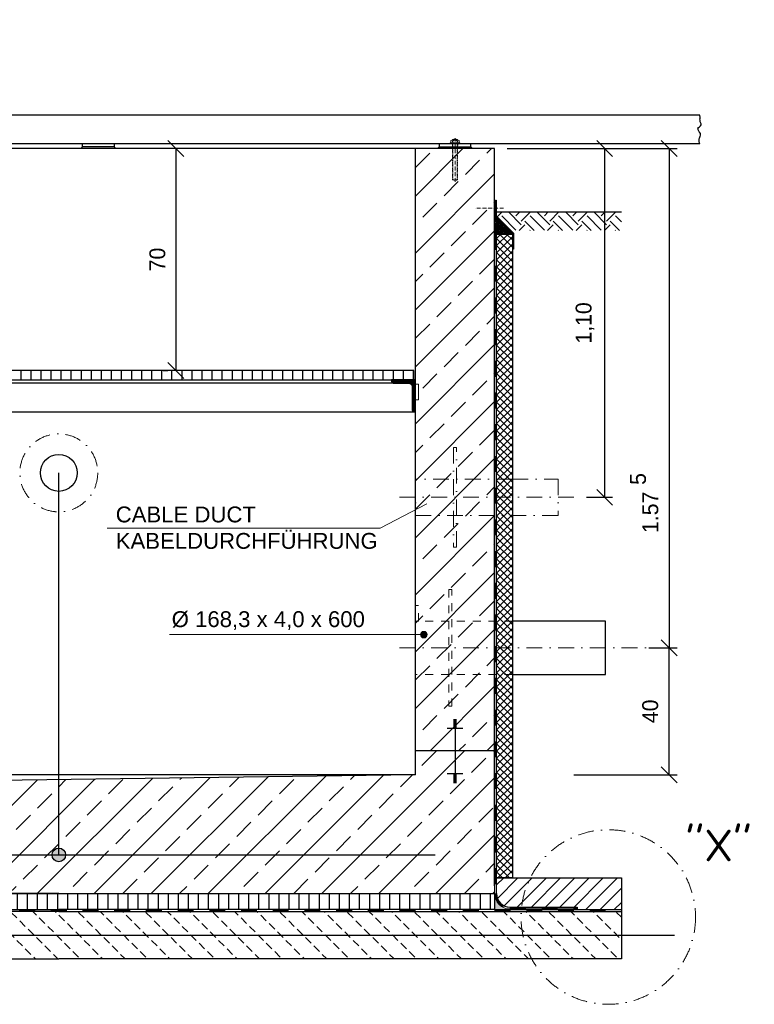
# Model space of a CAD drawing. Header units: millimetres. Extents: x -74592 to 26668, y -531 to 21180.
# Tile 3 of 27: x 1002 to 3319, y 3497 to 6602. Entities that reach past the tile are written whole.
import ezdxf

# ---------------------------------------------------------------- set-up
doc = ezdxf.new("R2010")
doc.units = ezdxf.units.MM
for name, pattern in [('ACAD_ISO10W100', [18, 12, -3, 0, -3]), ('JIS_02_1.0', [2, 1, -1]), ('STRICHPUNKT2', [0.5, 0.25, -0.125, 0, -0.125])]:
    doc.linetypes.add(name, pattern=pattern)
for name, color, linetype, lineweight in [('Bemaßung', 7, 'Continuous', 9), ('Beschriftung', 7, 'Continuous', 9), ('P------T7', 7, 'Continuous', 18), ('P-DABDICHTUNG', 7, 'Continuous', 18), ('P-SSLEIX', 7, 'STRICHPUNKT2', 18), ('PDSMD', 7, 'Continuous', 18), ('verz. Bandstahl 30x3_5mm im Beton', 5, 'GRENZE1', 35)]:
    doc.layers.add(name, color=color, linetype=linetype, lineweight=lineweight)
doc.layers.add('P-MU050ENTL', color=7, linetype='Continuous')
doc.styles.add('LBB3.5M1000', font='isocp.shx', dxfattribs={"height": 3.5})
doc.linetypes.add('GRENZE1', pattern='A,6.35,-2.54,[133,ltypeshp.shx,S=2.54,R=0,X=-2.54,Y=0],-2.54,25.4', length=36.83)
doc.dimstyles.new('DIN', dxfattribs={"dimtxt": 2.5, "dimasz": 2.5, "dimexe": 1.25, "dimexo": 0.625, "dimtad": 1, "dimtih": 1, "dimdec": 4, "dimdsep": 46, "dimlunit": 6, "dimtxsty": 'Standard', "dimcen": 2.5, "dimadec": 0, "dimazin": 0, "dimtfac": 1, "dimtdec": 4, "dimtmove": 0, "dimatfit": 3, "dimfxl": 0, "dimtvp": 1, "dimtolj": 1, "dimtzin": 0, "dimarcsym": 0})

# ---------------------------------------------------------------- blocks, each defined once
blk = doc.blocks.new('_Oblique')
at = {"color": 0, "linetype": 'ByBlock', "lineweight": -2}
blk.add_line((-0.5, -0.5), (0.5, 0.5), dxfattribs=at)
blk = doc.blocks.new('*D49')
at = {"layer": 'Bemaßung', "color": 0, "lineweight": -2, "transparency": 16777216}
for p, q in [((1494.198497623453, 6195.736474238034), (1469.198497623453, 6195.736474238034)), ((1494.198497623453, 6195.736474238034), (1494.198497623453, 5495.736474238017)), ((1454.198497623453, 5495.736474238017), (1469.198497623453, 5495.736474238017))]:
    blk.add_line(p, q, dxfattribs=at)
at = {"layer": 'DEFPOINTS', "color": 0, "transparency": 16777216}
for p in [(1534.198497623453, 6195.736474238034), (1494.198497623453, 5495.736474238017), (1494.198497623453, 5495.736474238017)]:
    blk.add_point(p, dxfattribs=at)
at = {"layer": 'Bemaßung', "color": 0, "lineweight": -2, "transparency": 16777216, "xscale": 50, "yscale": 50, "zscale": 50}
for p, rotation in [((1494.198497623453, 6195.736474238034), 90), ((1494.198497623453, 5495.736474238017), 270)]:
    blk.add_blockref('_Oblique', p, dxfattribs=dict(at, rotation=rotation))
at = {"layer": 'Bemaßung', "color": 0, "transparency": 16777216, "insert": (1436.109901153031, 5845.736474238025), "char_height": 50, "attachment_point": 5, "rotation": 90}
blk.add_mtext('\\A1;70', dxfattribs=at)
blk = doc.blocks.new('*D56')
at = {"layer": 'Bemaßung', "color": 0, "lineweight": -2, "transparency": 16777216}
for p, q in [((2540, 6195.736474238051), (2871.932863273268, 6195.736474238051)), ((2846.932863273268, 6195.736474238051), (2846.932863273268, 5095.736474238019)), ((2789.999999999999, 5095.736474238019), (2871.932863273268, 5095.736474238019))]:
    blk.add_line(p, q, dxfattribs=at)
at = {"layer": 'DEFPOINTS', "color": 0, "transparency": 16777216}
for p in [(2500, 6195.736474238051), (2749.999999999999, 5095.736474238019), (2846.932863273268, 5095.736474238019)]:
    blk.add_point(p, dxfattribs=at)
at = {"layer": 'Bemaßung', "color": 0, "lineweight": -2, "transparency": 16777216, "xscale": 50, "yscale": 50, "zscale": 50}
for p, rotation in [((2846.932863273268, 6195.736474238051), 90), ((2846.932863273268, 5095.736474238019), 270)]:
    blk.add_blockref('_Oblique', p, dxfattribs=dict(at, rotation=rotation))
at = {"layer": 'Bemaßung', "color": 0, "transparency": 16777216, "insert": (2785.190222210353, 5645.736474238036), "char_height": 50, "attachment_point": 5, "rotation": 90}
blk.add_mtext('\\A1;1,10', dxfattribs=at)
blk = doc.blocks.new('*D73')
at = {"layer": 'Bemaßung', "color": 0, "lineweight": -2, "transparency": 16777216}
for p, q in [((2986.607170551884, 4620.736474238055), (3075.407770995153, 4620.736474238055)), ((3050.407770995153, 4220.736474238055), (3050.407770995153, 4620.736474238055)), ((2749.999999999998, 4220.736474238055), (3075.407770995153, 4220.736474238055))]:
    blk.add_line(p, q, dxfattribs=at)
at = {"layer": 'DEFPOINTS', "color": 0, "transparency": 16777216}
for p in [(2486.607170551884, 4620.736474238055), (3050.407770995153, 4620.736474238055), (2249.999999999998, 4220.736474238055)]:
    blk.add_point(p, dxfattribs=at)
at = {"layer": 'Bemaßung', "color": 0, "lineweight": -2, "transparency": 16777216, "xscale": 50, "yscale": 50, "zscale": 50}
for p, rotation in [((3050.407770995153, 4620.736474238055), 90), ((3050.407770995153, 4220.736474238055), 270)]:
    blk.add_blockref('_Oblique', p, dxfattribs=dict(at, rotation=rotation))
at = {"layer": 'Bemaßung', "color": 0, "transparency": 16777216, "insert": (2990.9036889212, 4420.736474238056), "char_height": 50, "attachment_point": 5, "rotation": 90}
blk.add_mtext('\\A1;40', dxfattribs=at)
blk = doc.blocks.new('*D74')
at = {"layer": 'Bemaßung', "color": 0, "lineweight": -2, "transparency": 16777216}
for p, q in [((2750, 6195.736474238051), (3075.407770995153, 6195.736474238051)), ((3050.407770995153, 6195.736474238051), (3050.407770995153, 4620.736474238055)), ((3005.999999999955, 4620.736474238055), (3075.407770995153, 4620.736474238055))]:
    blk.add_line(p, q, dxfattribs=at)
at = {"layer": 'DEFPOINTS', "color": 0, "transparency": 16777216}
for p in [(2250, 6195.736474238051), (2505.999999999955, 4620.736474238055), (3050.407770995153, 4620.736474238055)]:
    blk.add_point(p, dxfattribs=at)
at = {"layer": 'Bemaßung', "color": 0, "lineweight": -2, "transparency": 16777216, "xscale": 50, "yscale": 50, "zscale": 50}
for p, rotation in [((3050.407770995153, 6195.736474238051), 90), ((3050.407770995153, 4620.736474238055), 270)]:
    blk.add_blockref('_Oblique', p, dxfattribs=dict(at, rotation=rotation))
at = {"layer": 'Bemaßung', "color": 0, "transparency": 16777216, "insert": (2991.442932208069, 5048.372824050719), "char_height": 50, "attachment_point": 5, "rotation": 90}
blk.add_mtext('\\A1;1.57', dxfattribs=at)

msp = doc.modelspace()

# ---------------------------------------------------------------- hatches: boundary and pattern name
at = {"lineweight": 0}
h = msp.add_hatch(dxfattribs=at)
h.set_pattern_fill('ANSI33', color=256, scale=20)
h.set_pattern_definition([(45, (1375.000000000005, 5170.736474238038), (-89.80256121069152, 89.80256121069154), []), (45, (1464.802600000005, 5170.736474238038), (-89.80256121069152, 89.80256121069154), [63.5, -31.75])])
h.paths.add_polyline_path([(2499.999999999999, 6195.736474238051), (2250, 6195.736474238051), (2250.000000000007, 4295.736474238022), (2499.999999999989, 4295.736474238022)])
h = msp.add_hatch()
h.set_pattern_fill('EARTH', color=256, scale=10, angle=45)
h.set_pattern_definition([(45, (-199.9999999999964, 5966.598646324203), (7.105427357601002e-15, 89.80256121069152), [63.5, -63.5]), (45, (-216.837980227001, 5983.436626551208), (7.105427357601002e-15, 89.80256121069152), [63.5, -63.5]), (45, (-233.6759604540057, 6000.274606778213), (7.105427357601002e-15, 89.80256121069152), [63.5, -63.5]), (135, (-233.6759604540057, 6011.499926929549), (-89.80256121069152, 7.105427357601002e-15), [63.5, -63.5]), (135, (-216.837980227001, 6028.337907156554), (-89.80256121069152, 7.105427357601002e-15), [63.5, -63.5]), (135, (-199.9999999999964, 6045.175887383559), (-89.80256121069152, 7.105427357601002e-15), [63.5, -63.5])])
h.paths.add_polyline_path([(2551.367347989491, 5937.460818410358), (2504.84495146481, 5983.983214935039), (2504.84495146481, 5995.736474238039), (2899.999999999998, 5995.736474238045), (2899.999999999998, 5937.460818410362)])
at = {"lineweight": 5}
h = msp.add_hatch(dxfattribs=at)
h.set_pattern_fill('ANSI36', color=256, angle=90)
h.set_pattern_definition([(135, (-27.99999999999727, 5953.925546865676), (-6.173926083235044, 1.683798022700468), [7.9375, -1.5875, 0, -1.5875])])
h.paths.add_polyline_path([(2500, 5981.925546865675), (2555.999999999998, 5925.925546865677), (2505.999999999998, 5925.925546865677), (2500, 5925.925546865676)])
h = msp.add_hatch(dxfattribs=at)
h.set_pattern_fill('ANSI37', color=256, scale=5)
h.set_pattern_definition([(45, (799.9999999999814, 5305.986474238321), (-11.22532015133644, 11.22532015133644), []), (135, (799.9999999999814, 5305.986474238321), (-11.22532015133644, -11.22532015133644), [])])
h.paths.add_polyline_path([(2505.99999999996, 5925.925546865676), (2555.99999999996, 5925.925546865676), (2555.999999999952, 3895.736474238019), (2505.999999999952, 3895.736474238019)])
h = msp.add_hatch()
h.set_pattern_fill('ANSI31', color=256, scale=10, angle=45)
h.set_pattern_definition([(90, (-84560.5124112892, 43815.5142136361), (-31.75, 5.329070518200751e-15), [])])
h.paths.add_polyline_path([(255.0000000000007, 5495.736474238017), (255.0000000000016, 5465.736474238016), (2244.999999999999, 5465.736474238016), (2244.999999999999, 5495.736474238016)])
at = {"lineweight": 9}
h = msp.add_hatch(dxfattribs=at)
h.set_pattern_fill('ANSI31', color=256)
h.set_pattern_definition([(45, (-83285.5124112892, 43815.5142136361), (-2.245064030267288, 2.245064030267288), [])])
edge = h.paths.add_edge_path()
edge.add_line((2250, 5365.736474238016), (2250, 5465.736474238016))
edge.add_line((2250, 5465.736474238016), (2175, 5465.736474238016))
edge.add_line((2175, 5465.736474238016), (2175, 5460.736474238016))
edge.add_arc((2180, 5460.736474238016), 5, 180, 270)
edge.add_line((2180, 5455.736474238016), (2230, 5455.736474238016))
edge.add_arc((2230, 5445.736474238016), 10, 0, 90, ccw=False)
edge.add_line((2240, 5445.736474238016), (2240.000000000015, 5370.736474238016))
edge.add_arc((2245.000000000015, 5370.736474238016), 5, 180, 270)
edge.add_line((2245.000000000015, 5365.736474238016), (2250, 5365.736474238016))
at = {"lineweight": 0}
h = msp.add_hatch(dxfattribs=at)
h.set_pattern_fill('ANSI33', color=256, scale=20)
h.set_pattern_definition([(45, (1125.000000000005, 5170.736474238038), (-89.80256121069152, 89.80256121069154), []), (45, (1214.802600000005, 5170.736474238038), (-89.80256121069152, 89.80256121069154), [63.5, -31.75])])
h.paths.add_polyline_path([(2499.999999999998, 4295.736474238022), (2250.000000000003, 4295.736474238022), (2249.999999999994, 4220.736474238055), (450.0000000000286, 4195.736474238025), (250.0000000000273, 4195.736474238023), (250.0000000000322, 4295.736474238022), (2.100364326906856e-11, 4295.736474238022), (1.955413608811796e-11, 4169.914463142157), (1.77351466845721e-11, 3845.736474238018), (1125.000000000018, 3845.736474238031), (2500.000000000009, 3845.736474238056), (2500.000000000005, 4169.914463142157)])
h = msp.add_hatch()
h.set_pattern_fill('ANSI31', color=256, scale=10)
h.set_pattern_definition([(45, (2703, 3845.736474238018), (-22.45064030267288, 22.45064030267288), [])])
edge = h.paths.add_edge_path()
edge.add_line((2760.375128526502, 3803.380496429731), (2760.375128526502, 3795.736474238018))
edge.add_line((2760.375128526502, 3795.736474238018), (2900.000000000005, 3795.736474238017))
edge.add_line((2900.000000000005, 3795.736474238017), (2900.000000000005, 3895.736474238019))
edge.add_line((2900.000000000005, 3895.736474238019), (2505.999999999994, 3895.736474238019))
edge.add_line((2505.999999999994, 3895.736474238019), (2505.999999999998, 3845.736474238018))
edge.add_arc((2548.355977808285, 3845.736474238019), 42.35597780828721, 180.0000000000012, 270)
edge.add_line((2548.355977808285, 3803.380496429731), (2760.375128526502, 3803.380496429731))
h = msp.add_hatch()
h.set_pattern_fill('ANSI31', color=256, scale=10, angle=45)
h.set_pattern_definition([(90, (550.0000000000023, 3820.736474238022), (-31.75, 5.329070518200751e-15), [])])
h.paths.add_polyline_path([(2.683009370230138e-11, 3845.736474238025), (2.683009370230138e-11, 3795.736474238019), (2500.000000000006, 3795.736474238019), (2500.000000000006, 3845.736474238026)])
h = msp.add_hatch(dxfattribs=at)
h.set_pattern_fill('AR-CONC', color=256, scale=0.4835597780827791)
h.set_pattern_definition([(49.99999999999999, (2582.172177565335, 3820.736474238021), (3.468381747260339, -0.3034440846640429), [0.3626698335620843, -3.989368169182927]), (355, (2582.172177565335, 3820.736474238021), (-0.6709456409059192, 3.637298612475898), [0.2901358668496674, -3.191494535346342]), (100.45144446, (2582.461209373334, 3820.71118723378), (2.797436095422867, 3.333854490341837), [0.3082219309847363, -3.390441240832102]), (46.18420000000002, (2582.172177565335, 3821.703593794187), (5.160749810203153, -0.8003846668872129), [0.5440047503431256, -5.984052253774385]), (96.63563548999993, (2582.60223989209, 3821.636894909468), (4.519649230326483, 4.710445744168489), [0.4623331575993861, -5.085664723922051]), (351.1841639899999, (2582.172177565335, 3821.703593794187), (4.519649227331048, 4.710445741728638), [0.4352038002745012, -4.78724180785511]), (21, (2582.655737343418, 3821.461813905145), (2.886402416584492, -1.946903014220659), [0.3626698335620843, -3.989368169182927]), (326.0000000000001, (2582.655737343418, 3821.461813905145), (1.176575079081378, 3.506533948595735), [0.2901358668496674, -3.191494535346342]), (71.45144474, (2582.896270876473, 3821.299571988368), (4.0629774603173, 1.559630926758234), [0.3082219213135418, -3.39044124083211]), (37.50000000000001, (2582.172177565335, 3820.736474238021), (0.05880016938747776, 1.609740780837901), [0, -3.152809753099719, 0, -3.23985051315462, 0, -3.203583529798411]), (7.500000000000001, (2582.172177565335, 3820.736474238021), (1.272098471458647, 1.907216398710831), [0, -1.847198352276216, 0, -3.080275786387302, 0, -1.220988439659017]), (327.5, (2581.093839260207, 3820.736474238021), (2.581350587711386, -0.1090662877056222), [0, -1.208899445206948, 0, -3.771766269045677, 0, -5.004843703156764]), (317.5, (2580.610279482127, 3820.736474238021), (2.820053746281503, 0.4840674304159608), [0, -1.571569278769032, 0, -2.504839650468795, 0, -3.554164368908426])])
edge = h.paths.add_edge_path()
edge.add_line((2574.299068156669, 3795.736474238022), (2548.355977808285, 3797.38049642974))
edge.add_arc((2548.355977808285, 3845.736474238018), 48.35597780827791, 179.9999999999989, 270, ccw=False)
edge.add_line((2500.000000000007, 3845.736474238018), (2500.000000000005, 3795.736474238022))
edge.add_line((2500.000000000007, 3795.736474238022), (2574.299068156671, 3795.736474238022))
h = msp.add_hatch(dxfattribs=at)
h.set_pattern_fill('BETON_UNBEWEHRT', color=256, scale=200, angle=90, pattern_type=2)
h.set_pattern_definition([(135, (-6537.872265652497, 3875.091813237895), (-35.35533905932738, -35.35533905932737), [25, -12.5])])
h.paths.add_polyline_path([(-399.9999999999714, 3789.736474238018), (-399.9999999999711, 3639.736474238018), (2899.999999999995, 3639.73647423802), (2899.999999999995, 3789.73647423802)])
at = {"layer": 'Beschriftung'}
h = msp.add_hatch(color=256, dxfattribs=at)
h.dxf.hatch_style = 1
edge = h.paths.add_edge_path()
edge.add_arc((2276.261783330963, 4662.580669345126), 10.35017585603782, 360, 720, ccw=False)
at = {"layer": 'P-DABDICHTUNG'}
h = msp.add_hatch(dxfattribs=at)
h.set_pattern_fill('PLAST', scale=6, angle=90, style=0)
h.set_pattern_definition([(90, (-12126.08536777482, 2496.169011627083), (-1.5, 9.18454765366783e-17), []), (90, (-12126.27286777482, 2496.169011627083), (-1.5, 9.18454765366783e-17), []), (90, (-12126.46036777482, 2496.169011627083), (-1.5, 9.18454765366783e-17), [])])
h.paths.add_polyline_path([(2760.375128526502, 3795.736474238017), (2760.375128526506, 3797.380496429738), (2700.868017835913, 3797.380496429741), (2700.868017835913, 3795.736474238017)])
at = {"layer": 'verz. Bandstahl 30x3_5mm im Beton', "lineweight": -3, "ltscale": 20}
h = msp.add_hatch(color=0, dxfattribs=at)
h.dxf.hatch_style = 1
edge = h.paths.add_edge_path()
edge.add_arc((1125.000000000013, 3967.949845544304), 21.43507879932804, 360, 720, ccw=False)

# ---------------------------------------------------------------- linework, layer by layer
for p, q in [((3147.273559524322, 6300.736474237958), (-59.99999999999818, 6300.736474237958)), ((3147.273559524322, 6210.736474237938), (-59.99999999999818, 6210.736474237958)), ((1200, 6200.73647423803), (1200, 6210.73647423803)), ((1300, 6210.73647423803), (1300, 6200.73647423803)), ((2325, 6210.73647423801), (2325, 6200.73647423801)), ((2425, 6200.73647423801), (2425, 6210.73647423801)), ((2250, 6195.736474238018), (250.0000000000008, 6195.736474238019)), ((1200, 6200.73647423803), (1195, 6195.736474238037)), ((1300, 6200.73647423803), (1200, 6200.73647423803)), ((1300, 6200.73647423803), (1304.999999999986, 6195.736474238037)), ((2500, 6195.736474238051), (2250, 6195.736474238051)), ((2249.999999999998, 4220.736474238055), (2250, 6195.736474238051)), ((2325, 6200.73647423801), (2320.000000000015, 6195.736474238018)), ((2325, 6200.73647423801), (2425, 6200.73647423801)), ((2425, 6200.73647423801), (2430, 6195.736474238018)), ((2500.000000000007, 3869.914463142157), (2500, 6195.736474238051)), ((2504.844951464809, 5995.736474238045), (2899.999999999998, 5995.736474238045)), ((2555.999999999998, 5925.925546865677), (2500, 5981.925546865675)), ((2506, 5925.925546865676), (2500.000000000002, 5925.925546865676)), ((2180, 5455.736474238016), (474.1499999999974, 5455.736474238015)), ((474.1499999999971, 5365.736474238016), (2245.000000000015, 5365.736474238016)), ((2369.999999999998, 4395.38975445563), (2379.999999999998, 4395.38975445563)), ((2369.999999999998, 4391.869849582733), (2379.999999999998, 4391.869849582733)), ((2369.999999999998, 4388.349944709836), (2379.999999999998, 4388.349944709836)), ((2369.999999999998, 4384.830039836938), (2379.999999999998, 4384.830039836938)), ((2369.999999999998, 4381.310134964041), (2379.999999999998, 4381.310134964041)), ((2374.999999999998, 4395.736474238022), (2374.999999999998, 4295.736474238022)), ((2349.999999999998, 4367.230515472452), (2399.999999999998, 4367.230515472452)), ((2369.999999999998, 4377.790230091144), (2379.999999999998, 4377.790230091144)), ((2369.999999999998, 4374.270325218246), (2379.999999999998, 4374.270325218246)), ((2369.999999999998, 4370.750420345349), (2379.999999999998, 4370.750420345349)), ((2499.999999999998, 4295.736474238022), (2249.999999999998, 4295.736474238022)), ((2374.999999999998, 4295.736474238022), (2374.999999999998, 4195.736474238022)), ((2349.999999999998, 4224.242433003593), (2399.999999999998, 4224.242433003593)), ((2249.999999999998, 4220.736474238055), (250.0000000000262, 4220.736474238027)), ((2249.999999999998, 4220.736474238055), (450.0000000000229, 4195.736474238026)), ((2369.999999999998, 4220.722528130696), (2379.999999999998, 4220.722528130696)), ((2369.999999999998, 4217.202623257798), (2379.999999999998, 4217.202623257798)), ((2369.999999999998, 4213.682718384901), (2379.999999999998, 4213.682718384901)), ((2369.999999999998, 4210.162813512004), (2379.999999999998, 4210.162813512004)), ((2369.999999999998, 4206.642908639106), (2379.999999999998, 4206.642908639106)), ((2369.999999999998, 4203.123003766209), (2379.999999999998, 4203.123003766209)), ((2369.999999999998, 4199.603098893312), (2379.999999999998, 4199.603098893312)), ((2369.999999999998, 4196.083194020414), (2379.999999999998, 4196.083194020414)), ((2505.999999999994, 3845.736474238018), (2505.999999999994, 3895.736474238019)), ((2505.999999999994, 3895.736474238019), (2899.999999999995, 3895.736474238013)), ((2899.999999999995, 3895.736474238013), (2899.999999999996, 3789.736474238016)), ((-1.019861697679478e-12, 3845.736474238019), (2249.999999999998, 3845.736474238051)), ((2499.999999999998, 3795.736474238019), (2899.999999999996, 3795.736474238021)), ((2548.355977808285, 3803.380496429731), (2760.375128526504, 3803.380496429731)), ((2548.355977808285, 3797.38049642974), (2760.375128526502, 3797.38049642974)), ((2760.375128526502, 3803.380496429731), (2760.375128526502, 3795.736474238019))]:
    msp.add_line(p, q)
at = {"linetype": 'Continuous', "lineweight": 9}
for p, q in [((2390, 6213.736474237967), (2360, 6213.736474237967)), ((2360, 6210.736474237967), (2360, 6213.736474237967)), ((2361.600000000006, 6214.736474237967), (2361.600000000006, 6220.736474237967)), ((2384.935800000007, 6221.736474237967), (2365.064199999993, 6221.736474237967)), ((2383, 6224.236474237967), (2367, 6224.236474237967)), ((2367, 6224.236474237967), (2367, 6221.736474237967)), ((2368.225000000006, 6224.671574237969), (2368.225000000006, 6221.736474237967)), ((2368.528200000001, 6214.736474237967), (2368.528200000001, 6220.736474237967)), ((2381.471799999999, 6214.736474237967), (2381.471799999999, 6220.736474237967)), ((2381.774999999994, 6224.671574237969), (2381.774999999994, 6221.736474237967)), ((2383, 6224.236474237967), (2383, 6221.736474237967)), ((2388.399999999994, 6214.736474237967), (2388.399999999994, 6220.736474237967)), ((2390, 6210.736474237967), (2390, 6213.736474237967))]:
    msp.add_line(p, q, dxfattribs=at)
at = {"linetype": 'JIS_02_1.0', "lineweight": 5, "ltscale": 2}
for p, q in [((2366.5, 6195.736474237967), (2366.5, 6213.736474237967)), ((2367, 6097.236474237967), (2367, 6224.236474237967)), ((2368.225000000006, 6096.801411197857), (2368.225000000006, 6221.736474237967)), ((2381.774999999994, 6096.801411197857), (2381.774999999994, 6221.736474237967)), ((2383, 6097.236474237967), (2383, 6224.236474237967)), ((2383.5, 6195.736474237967), (2383.5, 6213.736474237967)), ((2383, 6097.236474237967), (2367, 6097.236474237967))]:
    msp.add_line(p, q, dxfattribs=at)
at = {"linetype": 'ACAD_ISO10W100', "lineweight": 5}
for p, q in [((2375, 6090.736474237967), (2375, 6228.797474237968)), ((2528.088045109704, 6008.154787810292), (2440.576977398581, 6008.154787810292))]:
    msp.add_line(p, q, dxfattribs=at)
at = {"linetype": 'JIS_02_1.0', "lineweight": 25, "ltscale": 50}
for p, q in [((2503.000000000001, 5925.925546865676), (2503.000000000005, 3845.736474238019)), ((-399.9999999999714, 3792.736474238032), (2899.999999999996, 3792.736474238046)), ((2548.355977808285, 3800.380496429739), (2760.375128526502, 3800.380496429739))]:
    msp.add_line(p, q, dxfattribs=at)
at = {"linetype": 'JIS_02_1.0', "lineweight": 18, "ltscale": 25}
for p, q in [((2556.000000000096, 4704.886474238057), (2250.000000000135, 4704.886474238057)), ((2556.000000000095, 4536.586474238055), (2250.000000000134, 4536.586474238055))]:
    msp.add_line(p, q, dxfattribs=at)
for points in [[(3147.273559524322, 6210.736474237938), (3146.395188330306, 6213.592042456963), (3145.645304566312, 6215.467829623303), (3145.082891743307, 6217.718865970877), (3144.707949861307, 6220.532592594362), (3144.707949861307, 6221.845689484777), (3145.082891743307, 6225.034573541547), (3145.270362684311, 6225.409730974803), (3146.770130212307, 6228.973864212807), (3146.957601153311, 6229.911803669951), (3147.707484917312, 6232.537905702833), (3148.082426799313, 6234.038627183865), (3149.207252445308, 6237.977826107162), (3149.769665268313, 6240.041329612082), (3149.394723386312, 6242.855056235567), (3145.832775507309, 6247.732194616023), (3145.082891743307, 6248.857758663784), (3143.395653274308, 6252.42180015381), (3142.270827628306, 6254.860369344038), (3141.708414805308, 6257.486563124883), (3140.583545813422, 6261.050696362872), (3143.208182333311, 6262.551326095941), (3146.770130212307, 6263.864422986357), (3148.832310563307, 6266.115459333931), (3149.769665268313, 6267.616089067), (3151.081961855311, 6270.80497312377), (3151.644374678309, 6273.243634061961), (3148.832310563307, 6280.184184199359), (3147.894955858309, 6285.248947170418), (3147.707484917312, 6289.188237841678), (3148.457368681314, 6290.50124298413), (3148.64483962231, 6294.065376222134), (3147.273559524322, 6300.736474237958)], [(1125, 5495.736474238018), (255.0000000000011, 5495.736474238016), (255.0000000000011, 5465.736474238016), (1125, 5465.736474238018)], [(1125, 5465.736474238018), (2244.999999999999, 5465.736474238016), (2244.999999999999, 5495.736474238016), (1125, 5495.736474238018)], [(1125.000000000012, 3845.736474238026), (2.683009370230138e-11, 3845.736474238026), (2.683009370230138e-11, 3795.736474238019), (1125.000000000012, 3795.736474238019)], [(1125.000000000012, 3845.736474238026), (2500.000000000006, 3845.736474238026), (2500.000000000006, 3795.736474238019), (1125.000000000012, 3795.736474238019)], [(1125.000000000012, 3789.736474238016), (-399.9999999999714, 3789.736474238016), (-399.9999999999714, 3639.73647423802), (1125.000000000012, 3639.73647423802)], [(1125.000000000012, 3789.736474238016), (2899.999999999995, 3789.736474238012), (2899.999999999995, 3639.736474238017), (1125.000000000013, 3639.73647423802)]]:
    msp.add_lwpolyline(points)
for points in [[(2557.957430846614, 5878.042308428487), (2557.957430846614, 5928.042308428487), (2502.844951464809, 5983.154787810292), (2502.844951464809, 6033.154787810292), (2504.844951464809, 6033.154787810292), (2504.844951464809, 5983.983214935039), (2559.957430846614, 5928.870735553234), (2559.957430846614, 5878.042308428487)], [(2505.99999999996, 5925.925546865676), (2555.99999999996, 5925.925546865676), (2555.999999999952, 3895.736474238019), (2505.999999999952, 3895.736474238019)]]:
    msp.add_lwpolyline(points, close=True)
msp.add_lwpolyline([(2250, 5365.736474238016), (2250, 5465.736474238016), (2175, 5465.736474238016), (2175, 5460.736474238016, 0.414213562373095), (2180, 5455.736474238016), (2230, 5455.736474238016, -0.4142135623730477), (2240, 5445.736474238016), (2240.000000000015, 5370.736474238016, 0.4142135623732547), (2245.000000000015, 5365.736474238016)], format="xyb", close=True)
for points in [[(2365.000000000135, 4804.886474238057), (2355.000000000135, 4804.886474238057), (2355.000000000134, 4436.586474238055), (2365.000000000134, 4436.586474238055)], [(2250.000000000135, 4704.886474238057), (2260.000000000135, 4704.886474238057), (2260.000000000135, 4754.886474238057), (2250.000000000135, 4754.886474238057)]]:
    msp.add_lwpolyline(points, close=True, dxfattribs=at)
msp.add_circle((1125.000000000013, 5172.811474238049), 58.23301535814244)
at = {"linetype": 'Continuous', "lineweight": 9}
for centre, radius, start, end in [((2365.064100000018, 6215.236479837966), 6.499994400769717, 57.79575833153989, 122.2042416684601), ((2365.064100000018, 6220.236468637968), 6.499994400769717, 237.7957583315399, 302.2042416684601), ((2375, 6203.653140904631), 22.08333333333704, 68.76068888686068, 111.2393111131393), ((2375, 6200.294376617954), 21.4420976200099, 72.4326416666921, 107.5673583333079), ((2375, 6235.178571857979), 21.4420976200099, 252.4326416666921, 287.5673583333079), ((2384.935900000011, 6215.236479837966), 6.499994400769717, 57.79575833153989, 122.2042416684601), ((2384.935900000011, 6220.236468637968), 6.499994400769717, 237.7957583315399, 302.2042416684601)]:
    msp.add_arc(centre, radius, start, end, dxfattribs=at)
at = {"linetype": 'JIS_02_1.0', "lineweight": 5, "ltscale": 2}
msp.add_arc((2375, 6117.819807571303), 22.08333333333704, 248.7606888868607, 291.2393111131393, dxfattribs=at)
at = {"linetype": 'JIS_02_1.0', "lineweight": 25, "ltscale": 50}
msp.add_arc((2548.355977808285, 3845.736474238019), 45.35597780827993, 180, 270, dxfattribs=at)
msp.add_arc((2548.355977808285, 3845.736474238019), 42.35597780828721, 180, 270)
at = {"layer": 'Beschriftung', "lineweight": 5}
for p, q in [((2139.311801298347, 4997.958769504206), (2286.468223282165, 5074.922576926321)), ((1277.713002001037, 4997.958769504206), (2139.311801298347, 4997.958769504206)), ((1474.078003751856, 4662.580669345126), (2276.261783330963, 4662.580669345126))]:
    msp.add_line(p, q, dxfattribs=at)
msp.add_circle((2276.261783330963, 4662.580669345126), 10.35017585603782, dxfattribs=at)
at = {"layer": 'P-DABDICHTUNG', "color": 7}
for p, q in [((2548.355977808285, 3797.38049642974), (2574.299068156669, 3795.736474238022)), ((2700.868017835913, 3797.38049642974), (2700.868017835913, 3795.736474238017))]:
    msp.add_line(p, q, dxfattribs=at)
msp.add_lwpolyline([(2500.000000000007, 3869.914463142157), (2500.000000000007, 3845.736474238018, 0.414213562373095), (2548.355977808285, 3797.38049642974)], format="xyb", dxfattribs=at)
at = {"layer": 'P-MU050ENTL', "linetype": 'Continuous', "ltscale": 10}
msp.add_lwpolyline([(2556.000000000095, 4536.586474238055), (2850.000000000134, 4536.586474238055), (2850.000000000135, 4704.886474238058), (2556.000000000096, 4704.886474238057)], dxfattribs=at)
at = {"layer": 'P-SSLEIX', "color": 7, "linetype": 'STRICHPUNKT2', "ltscale": 200}
for p, q in [((2199.999999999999, 5095.736474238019), (2749.999999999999, 5095.736474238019)), ((2200.000000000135, 4620.736474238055), (3029.315959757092, 4620.736474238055))]:
    msp.add_line(p, q, dxfattribs=at)
for points in [[(2250.183523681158, 5402.886474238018), (2260.183523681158, 5402.886474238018), (2260.183523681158, 5452.886474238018), (2250.183523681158, 5452.886474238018)], [(2370, 4938.586474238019), (2380, 4938.586474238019), (2380, 5252.886474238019), (2370, 5252.886474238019)], [(2249.999999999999, 5038.586474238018), (2555.999999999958, 5038.586474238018), (2555.999999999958, 5152.886474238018), (2249.999999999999, 5152.886474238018)], [(2555.999999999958, 5152.886474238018), (2699.999999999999, 5152.886474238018), (2699.999999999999, 5038.586474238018), (2555.999999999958, 5038.586474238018)]]:
    msp.add_lwpolyline(points, close=True, dxfattribs=at)
for centre, radius in [((1125.000000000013, 5172.811474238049), 122.8378755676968), ((2858.451925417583, 3772.024438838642), 275.2591206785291)]:
    msp.add_circle(centre, radius, dxfattribs=at)
at = {"layer": 'verz. Bandstahl 30x3_5mm im Beton', "color": 0, "lineweight": -3, "ltscale": 5}
for p, q in [((1125.000000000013, 3967.949845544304), (1125.000000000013, 5172.811474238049)), ((187.5000000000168, 3967.94984554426), (2312.500000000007, 3967.949845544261)), ((-199.9999999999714, 3714.736474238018), (3067.49066990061, 3714.736474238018))]:
    msp.add_line(p, q, dxfattribs=at)
at = {"layer": 'verz. Bandstahl 30x3_5mm im Beton', "color": 0, "lineweight": -3, "ltscale": 20}
msp.add_circle((1125.000000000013, 3967.949845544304), 21.43507879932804, dxfattribs=at)

# ---------------------------------------------------------------- texts
at = {"layer": 'Bemaßung', "insert": (2952.579762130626, 5153.554704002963), "char_height": 50, "attachment_point": 5, "rotation": 90}
msp.add_mtext('\\A1;5', dxfattribs=at)
at = {"layer": 'Beschriftung', "insert": (1481.096777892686, 4736.472317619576), "char_height": 50, "attachment_point": 1, "style": 'LBB3.5M1000'}
msp.add_mtext_dynamic_manual_height_columns('{\\fArial|b0|i0|c0|p34;%%C 168,3 x 4,0 x 600}', width=628.2949932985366, gutter_width=17.5, heights=[0], dxfattribs=at)
at = {"layer": 'P------T7', "color": 7, "linetype": 'Continuous', "lineweight": 25, "insert": (3101.855183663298, 3947.742437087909), "char_height": 100, "attachment_point": 7}
msp.add_mtext("{\\fISOCPEUR|b0|i0|c0|p34;\\C256;''X''}", dxfattribs=at)
at = {"layer": 'PDSMD', "color": 7, "lineweight": 0, "insert": (2163.333262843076, 12356.91207008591), "char_height": 50, "width": 163.8071633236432, "attachment_point": 1, "rotation": 90}
msp.add_mtext('\\pi-20.596;{\\fISOCPEUR|b0|i0|c0|p34;CASING} \\P\\pi-124.46;{\\fISOCPEUR|b0|i1|c0|p34;MANTELROHR}', dxfattribs=at)
at = {"layer": 'PDSMD', "color": 7, "lineweight": 13, "insert": (1304.560954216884, 5066.68829199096), "char_height": 50, "width": 573.6139943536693, "attachment_point": 1}
msp.add_mtext('{\\fArial|b0|i0|c0|p34;CABLE DUCT\\PKABELDURCHFÜHRUNG\\H1.2055x; }', dxfattribs=at)

# ---------------------------------------------------------------- dimensions: what is measured, and where the dimension line sits
at = {"layer": 'Bemaßung'}
for base, p1, p2, text, override, picture, middle in [((1494.198497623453, 5495.736474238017), (1534.198497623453, 6195.736474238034), (1494.198497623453, 5495.736474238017), '70', {"dimscale": 20, "dimexo": 2, "dimgap": 0.2, "dimblk1": 'Oblique', "dimblk2": 'Oblique', "dimsah": 1, "dimtmove": 2}, '*D49', (1436.109901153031, 5845.736474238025)), ((3050.407770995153, 4620.736474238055), (2250, 6195.736474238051), (2505.999999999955, 4620.736474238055), '1.57', {"dimscale": 20, "dimexo": 25, "dimgap": 0.2, "dimblk1": 'Oblique', "dimblk2": 'Oblique', "dimsah": 1, "dimtmove": 2}, '*D74', (2991.442932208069, 5048.372824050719)), ((2846.932863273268, 5095.736474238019), (2500, 6195.736474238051), (2749.999999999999, 5095.736474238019), '1,10', {"dimscale": 20, "dimexo": 2, "dimgap": 0.2, "dimblk1": 'Oblique', "dimblk2": 'Oblique', "dimsah": 1, "dimtmove": 2}, '*D56', (2785.190222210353, 5645.736474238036)), ((3050.407770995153, 4620.736474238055), (2249.999999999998, 4220.736474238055), (2486.607170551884, 4620.736474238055), '40', {"dimscale": 20, "dimexo": 25, "dimgap": 0.2, "dimblk1": 'Oblique', "dimblk2": 'Oblique', "dimsah": 1, "dimtmove": 2}, '*D73', (2990.9036889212, 4420.736474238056))]:
    dim = msp.add_linear_dim(base=base, p1=p1, p2=p2, angle=90, text=text, dimstyle='DIN', override=override, dxfattribs=at)
    dim.commit()
    dim.dimension.update_dxf_attribs({"geometry": picture, "text_midpoint": middle, "dimtype": 160})

doc.saveas('drawing.dxf')
